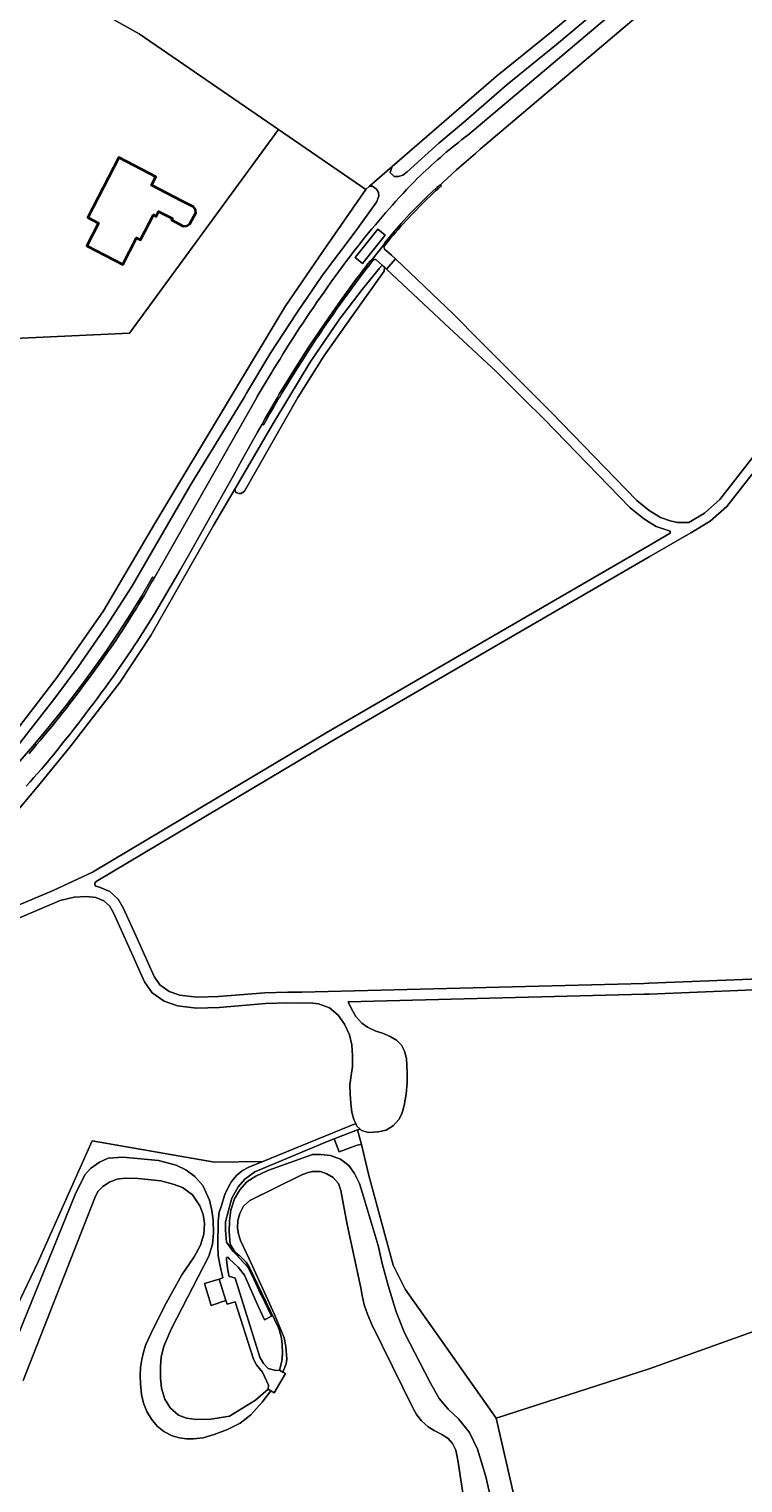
# Model space of a CAD drawing. Header units: metres. Extents: x 152737 to 157444, y 374779 to 378487.
# Tile 66 of 95: x 155829 to 156026, y 375700 to 376102. Entities that reach past the tile are written whole.
import ezdxf
from ezdxf.enums import TextEntityAlignment as Align

# ---------------------------------------------------------------- set-up
doc = ezdxf.new("R2010")
doc.units = ezdxf.units.M
for name, color, linetype, lineweight in [('B-XX-OG-BEBOUWING-GV', 7, 'Continuous', 35), ('B-XX-OG-BEBOUWING-T18', 10, 'Continuous', 18), ('B-XX-OG-TERREIN_CULTUURSCHEIDING-GV', 7, 'Continuous', 18), ('B-XX-OG-TERREIN_ONBEGROEID-GV', 7, 'Continuous', 18), ('B-XX-OG-TOPOGRAFIE-T18', 10, 'Continuous', 18), ('B-XX-OG-WATER-GV', 130, 'Continuous', 18), ('B-XX-OG-WATER_SLOOT-GV', 120, 'Continuous', 18), ('B-XX-OG-WEG-GV', 7, 'Continuous', 18), ('B-XX-VH-VERHARDING_GRASBETONSTEEN-GV', 70, 'Continuous', 18)]:
    doc.layers.add(name, color=color, linetype=linetype, lineweight=lineweight)
doc.styles.add('NLCS-ISO-M-T18', font='NLCS-ISO.ttf', dxfattribs={"height": 1.8})

msp = doc.modelspace()

# ---------------------------------------------------------------- linework, layer by layer
at = {"layer": 'B-XX-OG-BEBOUWING-GV'}
msp.add_lwpolyline([(155874.612, 376051.896), (155874.094, 376052.636), (155870.811, 376054.341), (155862.512, 376058.611), (155863.721, 376060.962), (155853.491, 376066.24), (155844.922, 376049.661), (155847.852, 376048.142), (155844.612, 376041.892), (155854.551, 376036.751), (155858.33, 376044.082), (155859.402, 376043.521), (155862.991, 376050.452), (155863.81, 376050.027), (155864.436, 376051.339), (155868.257, 376049.421), (155868.046, 376049.016), (155871.251, 376047.352), (155872.213, 376047.42), (155873.076, 376047.958), (155874.727, 376050.956)], close=True, dxfattribs=at)
at = {"layer": 'B-XX-OG-TERREIN_CULTUURSCHEIDING-GV'}
for points in [[(155786.037, 376141.268), (155859.122, 376100.456), (155897.526, 376074.041), (155921.67, 376057.435), (155922.754, 376058.376), (155929.018, 376063.812), (155957.706, 376088.709), (155972.946, 376101.012), (156000, 376123.686)], [(155810.54, 376015.602), (155856.379, 376017.734), (155897.526, 376074.041), (155859.122, 376100.456), (155786.037, 376141.268)], [(156000, 376119.049), (155974.393, 376097.497), (155960.771, 376086.472), (155949.364, 376076.524), (155941.891, 376070.214), (155933.139, 376062.3), (155931.913, 376061.406), (155930.687, 376061.013), (155929.557, 376061.057), (155928.444, 376062.117), (155929.018, 376063.812), (155922.754, 376058.376), (155923.543, 376058.359), (155924.615, 376057.542), (155925.21, 376056.6), (155925.28, 376055.593), (155924.622, 376053.969), (155918.73, 376045.708), (155909.764, 376033.766), (155902.602, 376023.331), (155895.479, 376012.377), (155888.756, 376001.137), (155888.062, 376000), (155873.383, 375975.955), (155857.025, 375947.719), (155850.023, 375936.889), (155842.207, 375925.525), (155835.777, 375916.911), (155823.758, 375901.421)], [(155824.949, 375898.135), (155829.697, 375903.587), (155834.325, 375909.143), (155838.83, 375914.798), (155843.21, 375920.55), (155846.751, 375925.323), (155850.181, 375930.177), (155853.499, 375935.108), (155856.703, 375940.115), (155859.79, 375945.192), (155862.762, 375950.347), (155863.191, 375950.09), (155891.58, 376000), (155891.714, 376000.236), (155895.747, 376006.958), (155896.121, 376007.579), (155897.008, 376009.043), (155897.903, 376010.504), (155898.805, 376011.96), (155899.713, 376013.412), (155900.628, 376014.86), (155901.55, 376016.303), (155902.478, 376017.742), (155903.413, 376019.177), (155904.355, 376020.607), (155905.304, 376022.033), (155906.259, 376023.455), (155907.221, 376024.872), (155908.19, 376026.284), (155909.165, 376027.692), (155910.146, 376029.095), (155911.135, 376030.494), (155912.129, 376031.888), (155913.13, 376033.278), (155914.138, 376034.663), (155915.152, 376036.043), (155916.173, 376037.418), (155917.2, 376038.788), (155918.233, 376040.154), (155919.273, 376041.515), (155919.737, 376042.098), (155920.642, 376043.227), (155921.553, 376044.35), (155922.471, 376045.469), (155923.394, 376046.582), (155924.324, 376047.691), (155925.26, 376048.794), (155926.202, 376049.892), (155927.15, 376050.984), (155928.104, 376052.072), (155929.064, 376053.154), (155930.03, 376054.231), (155931.002, 376055.302), (155931.98, 376056.368), (155932.963, 376057.429), (155933.953, 376058.484), (155934.377, 376058.913), (155935.143, 376059.679), (155935.915, 376060.439), (155936.692, 376061.193), (155937.474, 376061.941), (155938.263, 376062.684), (155939.056, 376063.421), (155939.855, 376064.152), (155940.66, 376064.877), (155941.47, 376065.596), (155942.285, 376066.309), (155943.105, 376067.016), (155943.931, 376067.717), (155944.761, 376068.412), (155945.597, 376069.101), (155946.438, 376069.784), (155947.284, 376070.46), (155948.135, 376071.13), (155948.99, 376071.794), (155949.851, 376072.451), (156000, 376114.845)], [(156000, 376108.139), (155953.316, 376068.549), (155951.999, 376067.419), (155950.687, 376066.283), (155949.38, 376065.141), (155948.079, 376063.993), (155946.782, 376062.839), (155945.492, 376061.679), (155944.206, 376060.513), (155942.926, 376059.341), (155942.288, 376058.753), (155942.56, 376058.469), (155941.772, 376057.757), (155940.988, 376057.039), (155940.211, 376056.315), (155939.439, 376055.585), (155938.672, 376054.85), (155937.911, 376054.109), (155937.155, 376053.362), (155936.406, 376052.609), (155935.661, 376051.851), (155934.923, 376051.087), (155934.19, 376050.318), (155933.464, 376049.543), (155932.743, 376048.762), (155932.028, 376047.977), (155931.319, 376047.186), (155930.615, 376046.389), (155929.918, 376045.588), (155929.227, 376044.781), (155928.542, 376043.969), (155927.863, 376043.151), (155927.19, 376042.329), (155926.678, 376041.694), (155926.841, 376040.981), (155928.75, 376039.282), (155929.851, 376038.301), (155945.952, 376023.032), (155953.094, 376015.675), (155968.813, 376000), (155972.976, 375995.848), (155996.537, 375971.532), (156000, 375968.78), (156003.097, 375966.853), (156005.781, 375965.908), (156007.818, 375965.397), (156010.931, 375965.442), (156015.232, 375968.007), (156019.459, 375971.758), (156028.576, 375983.443)], [(155820.612, 375902.184), (155836.389, 375922.732), (155849.196, 375940.99), (155863.416, 375965.178), (155884.326, 376000), (155899.414, 376025.127), (155911.057, 376042.077), (155921.67, 376057.435), (155897.526, 376074.041), (155856.379, 376017.734), (155810.54, 376015.602)], [(155820.581, 375857.6), (155835.355, 375863.72), (155846.214, 375868.792), (155910.731, 375907.312), (156000, 375959.088), (156005.818, 375962.462), (156005.795, 375963.07), (156004.989, 375963.272), (156001.901, 375964.359), (156000, 375965.539), (155998.436, 375966.51), (155994.687, 375969.49), (155971.022, 375993.912), (155964.858, 376000), (155957.66, 376007.109), (155943.391, 376020.432), (155927.432, 376035.442), (155926.821, 376035.982), (155926.759, 376034.841), (155917.65, 376022.115), (155910.067, 376011.349), (155902.894, 376000), (155888.15, 375974.101), (155887.256, 375973.417), (155886.624, 375973.417), (155885.782, 375973.733), (155885.508, 375974.673), (155879.649, 375964.6), (155862.258, 375934.248), (155853.724, 375921.195), (155839.876, 375903.39), (155830.852, 375892.311), (155823.224, 375883.212)], [(155823.224, 375883.212), (155830.852, 375892.311), (155839.876, 375903.39), (155853.724, 375921.195), (155862.258, 375934.248), (155879.649, 375964.6), (155885.508, 375974.673), (155896.052, 375992.799), (155900.409, 376000), (155906.274, 376009.693), (155914.406, 376021.608), (155920.665, 376029.808), (155925.488, 376035.738), (155926.209, 376036.521), (155924.441, 376038.081), (155923.807, 376038.084), (155922.759, 376036.731), (155921.717, 376035.374), (155920.681, 376034.011), (155919.652, 376032.644), (155918.629, 376031.272), (155917.613, 376029.895), (155916.603, 376028.514), (155915.6, 376027.127), (155914.603, 376025.736), (155913.613, 376024.341), (155912.629, 376022.94), (155911.651, 376021.536), (155910.681, 376020.126), (155909.716, 376018.712), (155908.759, 376017.294), (155907.808, 376015.871), (155906.864, 376014.444), (155905.926, 376013.012), (155904.995, 376011.576), (155904.071, 376010.136), (155903.154, 376008.691), (155902.244, 376007.242), (155901.34, 376005.789), (155900.443, 376004.332), (155899.552, 376002.87), (155898.669, 376001.405), (155897.832, 376000), (155897.793, 375999.935), (155896.923, 375998.461), (155896.06, 375996.983), (155895.205, 375995.501), (155894.356, 375994.015), (155893.514, 375992.525), (155893.457, 375992.424), (155893.075, 375992.583), (155891.771, 375990.348), (155890.034, 375987.211), (155887.577, 375982.79), (155885.114, 375978.373), (155882.644, 375973.96), (155880.167, 375969.551), (155877.683, 375965.146), (155875.192, 375960.745), (155872.694, 375956.348), (155870.189, 375951.954), (155867.677, 375947.565), (155863.255, 375939.988), (155858.567, 375932.574), (155857.903, 375931.583), (155856.895, 375930.092), (155855.881, 375928.606), (155854.86, 375927.124), (155853.832, 375925.647), (155852.798, 375924.174), (155851.758, 375922.706), (155850.711, 375921.242), (155849.657, 375919.784), (155848.597, 375918.33), (155847.53, 375916.88), (155846.458, 375915.436), (155845.378, 375913.996), (155844.293, 375912.561), (155843.2, 375911.131), (155842.102, 375909.705), (155840.997, 375908.285), (155839.886, 375906.87), (155838.769, 375905.459), (155837.645, 375904.053), (155836.515, 375902.653), (155835.379, 375901.257), (155834.237, 375899.867), (155834.091, 375899.694), (155833.074, 375898.493), (155832.051, 375897.297), (155831.022, 375896.106), (155829.987, 375894.92), (155828.946, 375893.74), (155827.898, 375892.565)], [(156030.74, 375981.745), (156021.473, 375969.868), (156016.864, 375965.777), (156011.469, 375962.561), (156000, 375955.909), (155912.125, 375904.942), (155847.213, 375866.186), (155846.845, 375865.728), (155846.809, 375865.351), (155847.114, 375864.942), (155848.077, 375864.647), (155850.937, 375863.456), (155853.261, 375861.369), (155854.618, 375858.935), (155858.158, 375851.274), (155863.208, 375839.971), (155864.804, 375837.651), (155867.392, 375835.844), (155870.312, 375834.804), (155875.036, 375834.24), (155880.991, 375834.405), (155893.834, 375835.487), (155900.143, 375835.656), (155904.039, 375835.62), (155998.575, 375838.047), (156000, 375838.105), (156039.935, 375839.718)], [(155789.176, 375673.423), (155831.155, 375761.127), (155846.092, 375794.599), (155879.904, 375788.665), (155893.27, 375788.823), (155918.923, 375799.321), (155918.406, 375800.469), (155917.833, 375802.466), (155917.514, 375804.874), (155917.38, 375807.521), (155917.287, 375810.075), (155917.62, 375812.627), (155918.058, 375815.071), (155918.024, 375818.054), (155917.825, 375821.056), (155917.163, 375823.895), (155915.827, 375826.815), (155914.093, 375829.325), (155911.688, 375831.351), (155908.585, 375832.465), (155906.311, 375832.678), (155904.063, 375832.62), (155900.169, 375832.656), (155894, 375832.491), (155881.159, 375831.409), (155874.9, 375831.236), (155869.622, 375831.864), (155866.006, 375833.154), (155862.64, 375835.503), (155860.58, 375838.497), (155855.426, 375850.032), (155851.942, 375857.573), (155850.885, 375859.471), (155849.313, 375860.882), (155847.11, 375861.799), (155844.545, 375862.054), (155841.074, 375861.86), (155837.278, 375860.984), (155821.682, 375854.331)], [(156040.047, 375836.72), (156000, 375835.102), (155998.675, 375835.049), (155916.791, 375832.947), (155917.155, 375832.171), (155918.205, 375830.174), (155918.974, 375828.938), (155920.619, 375827.102), (155922.124, 375825.957), (155924.432, 375824.824), (155926.346, 375824.277), (155928.374, 375823.409), (155930.17, 375822.376), (155931.572, 375820.988), (155932.39, 375819.302), (155932.923, 375817.354), (155933.07, 375815.498), (155933.161, 375813.319), (155933.153, 375810.617), (155932.882, 375807.427), (155932.313, 375804.339), (155931.638, 375802.024), (155930.827, 375800.476), (155929.337, 375798.806), (155927.311, 375797.524), (155925.109, 375797.031), (155925.005, 375797.008), (155922.432, 375796.902), (155920.486, 375797.453), (155920.086, 375797.829), (155919.381, 375797.563), (155920.5, 375793.552), (155922.568, 375785.019), (155929.264, 375760.188), (155932.586, 375753.608), (155941.182, 375741.334), (155957.693, 375717.893), (156000, 375731.591), (156112.872, 375772.038)], [(155816.014, 375717.389), (155841.36, 375779.718), (155844.07, 375785.172), (155845.619, 375786.925), (155848.147, 375788.672), (155850.525, 375789.768), (155854.582, 375790.07), (155864.413, 375789.104), (155869.301, 375787.877), (155871.98, 375786.551), (155874.483, 375784.749), (155876.694, 375782.227), (155878.468, 375778.195), (155879.117, 375775.361), (155879.487, 375772.63), (155879.642, 375769.118), (155879.33, 375766.021), (155878.304, 375762.74), (155867.991, 375742.721), (155865.879, 375737.836), (155865.153, 375734.754), (155864.985, 375732.29), (155864.983, 375729.111), (155865.292, 375726.183), (155866.155, 375723.169), (155867.658, 375720.788), (155869.988, 375718.76), (155872.183, 375717.93), (155874.925, 375717.547), (155878.854, 375717.618), (155884.066, 375718.523), (155891.212, 375722.945), (155894.669, 375725.93), (155894.81, 375727.081), (155894.284, 375728.292), (155893.153, 375730.635), (155891.522, 375732.635), (155890.648, 375734.204), (155885.598, 375750.108), (155883.355, 375749.4), (155883.027, 375750.434), (155878.94, 375749.109), (155877.164, 375755.128), (155881.147, 375756.361), (155882.225, 375756.699), (155881.321, 375760.389), (155880.875, 375762.863), (155880.797, 375765.6), (155880.878, 375772.363), (155881.221, 375774.837), (155881.721, 375776.441), (155882.729, 375779.696), (155883.859, 375782.085), (155884.564, 375783.304), (155886.102, 375785.038), (155887.662, 375786.346), (155889.343, 375787.314), (155893.27, 375788.823), (155879.904, 375788.665), (155846.092, 375794.599), (155831.155, 375761.127), (155789.176, 375673.423)], [(155965.154, 375685.461), (155957.693, 375717.893), (155941.182, 375741.334), (155932.586, 375753.608), (155929.264, 375760.188), (155922.568, 375785.019), (155920.5, 375793.552), (155919.297, 375793.369), (155914.31, 375791.501), (155912.904, 375795.121), (155911.29, 375794.512), (155890.999, 375786.044), (155888.303, 375783.94), (155886.46, 375781.888), (155884.67, 375778.757), (155883.721, 375775.336), (155882.912, 375772.229), (155882.934, 375770.593), (155882.929, 375769.879), (155883.192, 375766.597), (155885.012, 375764.013), (155885.875, 375763.124), (155889.189, 375759.544), (155890.82, 375756.123), (155892.611, 375752.288), (155892.883, 375751.883), (155895.623, 375746.082), (155893.658, 375745.121), (155891.502, 375749.912), (155888.184, 375757.423), (155886.4, 375759.677), (155883.978, 375761.967), (155883.559, 375762.375), (155883.216, 375762.349), (155883.164, 375761.796), (155883.584, 375758.77), (155883.925, 375757.112), (155884.478, 375756.98), (155885.628, 375756.615), (155892.367, 375734.761), (155893.391, 375733.056), (155894.759, 375731.66), (155896.864, 375731.133), (155897.815, 375731.173), (155898.463, 375733.654), (155898.661, 375735.831), (155898.56, 375738.254), (155898.467, 375739.323), (155898.294, 375740.382), (155898.043, 375741.426), (155897.714, 375742.448), (155897.528, 375742.934), (155889.575, 375759.607), (155889.124, 375760.319), (155888.622, 375760.996), (155888.072, 375761.631), (155887.479, 375762.219), (155886.849, 375762.754), (155886.705, 375762.864), (155886.054, 375763.464), (155885.46, 375764.121), (155884.928, 375764.828), (155884.461, 375765.58), (155884.24, 375765.999), (155883.953, 375769.518), (155883.995, 375772.472), (155884.446, 375775.38), (155885.382, 375778.545), (155886.866, 375781.03), (155888.845, 375783.194), (155891.295, 375784.844), (155894.609, 375786.365), (155906.99, 375790.759), (155909.271, 375790.804), (155911.915, 375790.53), (155914.682, 375789.509), (155916.982, 375787.743), (155918.591, 375785.554), (155919.933, 375782.804), (155920.667, 375780.368), (155925.101, 375765.675), (155926.181, 375760.632), (155927.822, 375754.545), (155930.091, 375747.304), (155932.366, 375741.511), (155935.197, 375735.947), (155939.463, 375727.818), (155941.968, 375723.382), (155944.404, 375720.38), (155947.303, 375717.74), (155950.379, 375713.928), (155952.582, 375709.374), (155954.753, 375702.073), (155956.902, 375693.065)]]:
    msp.add_lwpolyline(points, dxfattribs=at)
for points in [[(155874.612, 376051.896), (155874.727, 376050.956), (155873.076, 376047.958), (155872.213, 376047.42), (155871.251, 376047.352), (155868.046, 376049.016), (155868.257, 376049.421), (155864.436, 376051.339), (155863.81, 376050.027), (155862.991, 376050.452), (155859.402, 376043.521), (155858.33, 376044.082), (155854.551, 376036.751), (155844.612, 376041.892), (155847.852, 376048.142), (155844.922, 376049.661), (155853.491, 376066.24), (155863.721, 376060.962), (155862.512, 376058.611), (155870.811, 376054.341), (155874.094, 376052.636)], [(155957.693, 375717.893), (155965.154, 375685.461), (155974.321, 375647.407), (155974.772, 375645.534), (155977.206, 375645.386), (156000, 375644.264), (156009.698, 375643.787), (156017.353, 375643.749), (156022.678, 375644.203), (156026.751, 375644.706), (156040.725, 375647.816), (156055.706, 375651.9), (156067.05, 375654.7), (156073.626, 375657.109), (156160.558, 375689.764), (156152.836, 375701.637), (156112.872, 375772.038), (156000, 375731.591)]]:
    msp.add_lwpolyline(points, close=True, dxfattribs=at)
at = {"layer": 'B-XX-OG-TERREIN_ONBEGROEID-GV'}
for points in [[(155920.5, 375793.552), (155919.381, 375797.563), (155912.904, 375795.121), (155914.31, 375791.501), (155919.297, 375793.369)], [(155883.027, 375750.434), (155881.147, 375756.361), (155877.164, 375755.128), (155878.94, 375749.109)]]:
    msp.add_lwpolyline(points, close=True, dxfattribs=at)
at = {"layer": 'B-XX-OG-WATER-GV'}
for points in [[(156000, 376123.686), (155972.946, 376101.012), (155957.706, 376088.709), (155929.018, 376063.812), (155928.444, 376062.117), (155929.557, 376061.057), (155930.687, 376061.013), (155931.913, 376061.406), (155933.139, 376062.3), (155941.891, 376070.214), (155949.364, 376076.524), (155960.771, 376086.472), (155974.393, 376097.497), (156000, 376119.049)], [(155823.758, 375901.421), (155835.777, 375916.911), (155842.207, 375925.525), (155850.023, 375936.889), (155857.025, 375947.719), (155873.383, 375975.955), (155888.062, 376000), (155888.756, 376001.137), (155895.479, 376012.377), (155902.602, 376023.331), (155909.764, 376033.766), (155918.73, 376045.708), (155924.622, 376053.969), (155925.28, 376055.593), (155925.21, 376056.6), (155924.615, 376057.542), (155923.543, 376058.359), (155922.754, 376058.376), (155921.67, 376057.435), (155911.057, 376042.077), (155899.414, 376025.127), (155884.326, 376000), (155863.416, 375965.178), (155849.196, 375940.99), (155836.389, 375922.732), (155820.612, 375902.184)], [(155951.925, 375674.977), (155947.156, 375706.354), (155946.531, 375709.064), (155945.681, 375710.912), (155944.462, 375712.287), (155942.714, 375713.386), (155940.588, 375714.513), (155938.948, 375715.578), (155937.105, 375717.187), (155935.675, 375718.962), (155934.729, 375720.562), (155923.354, 375743.838), (155922.19, 375746.665), (155921.281, 375749.262), (155920.694, 375751.785), (155920.289, 375753.964), (155916.556, 375771.45), (155914.825, 375780.812), (155914.109, 375782.791), (155912.692, 375784.391), (155910.952, 375785.452), (155909.135, 375786.065), (155906.991, 375786.063), (155905.777, 375785.827), (155904.034, 375785.189), (155889.615, 375778.052), (155887.925, 375776.531), (155886.887, 375774.529), (155886.319, 375772.506), (155886.252, 375770.541), (155886.528, 375768.746), (155887.033, 375767.048), (155889.462, 375761.976), (155896.477, 375746.537), (155899.119, 375740.163), (155899.633, 375737.756), (155899.851, 375734.241), (155899.669, 375732.961), (155898.774, 375730.65), (155899.524, 375730.241), (155896.375, 375724.964), (155895.413, 375725.509), (155893.085, 375722.322), (155889.935, 375718.852), (155886.97, 375716.567), (155883.523, 375714.772), (155879.809, 375713.38), (155876.769, 375712.528), (155874.078, 375712.241), (155872.159, 375712.248), (155870.187, 375712.504), (155868.17, 375713.096), (155865.88, 375714.274), (155864.087, 375715.715), (155862.444, 375717.664), (155861.164, 375719.784), (155860.274, 375722.044), (155859.752, 375724.481), (155859.444, 375727.422), (155859.35, 375729.676), (155859.474, 375731.963), (155859.789, 375734.188), (155860.249, 375736.213), (155860.959, 375738.29), (155862.281, 375741.22), (155866.072, 375748.853), (155870.894, 375757.555), (155874.312, 375762.535), (155875.994, 375765.716), (155876.902, 375768.805), (155877.169, 375771.762), (155876.803, 375774.243), (155875.858, 375776.633), (155873.766, 375779.624), (155871.078, 375781.682), (155868.502, 375782.636), (155865.09, 375783.475), (155858.767, 375784.195), (155855.241, 375784.258), (155852.944, 375783.981), (155850.919, 375783.187), (155849.029, 375781.96), (155847.68, 375780.541), (155846.795, 375778.782), (155827.026, 375728.294)]]:
    msp.add_lwpolyline(points, dxfattribs=at)
msp.add_lwpolyline([(155885.508, 375974.673), (155885.782, 375973.733), (155886.624, 375973.417), (155887.256, 375973.417), (155888.15, 375974.101), (155902.894, 376000), (155910.067, 376011.349), (155917.65, 376022.115), (155926.759, 376034.841), (155926.821, 376035.982), (155926.209, 376036.521), (155925.488, 376035.738), (155920.665, 376029.808), (155914.406, 376021.608), (155906.274, 376009.693), (155900.409, 376000), (155896.052, 375992.799)], close=True, dxfattribs=at)
at = {"layer": 'B-XX-OG-WATER_SLOOT-GV'}
for points in [[(155827.026, 375728.294), (155846.795, 375778.782), (155847.68, 375780.541), (155849.029, 375781.96), (155850.919, 375783.187), (155852.944, 375783.981), (155855.241, 375784.258), (155858.767, 375784.195), (155865.09, 375783.475), (155868.502, 375782.636), (155871.078, 375781.682), (155873.766, 375779.624), (155875.858, 375776.633), (155876.803, 375774.243), (155877.169, 375771.762), (155876.902, 375768.805), (155875.994, 375765.716), (155874.312, 375762.535), (155870.894, 375757.555), (155866.072, 375748.853), (155862.281, 375741.22), (155860.959, 375738.29), (155860.249, 375736.213), (155859.789, 375734.188), (155859.474, 375731.963), (155859.35, 375729.676), (155859.444, 375727.422), (155859.752, 375724.481), (155860.274, 375722.044), (155861.164, 375719.784), (155862.444, 375717.664), (155864.087, 375715.715), (155865.88, 375714.274), (155868.17, 375713.096), (155870.187, 375712.504), (155872.159, 375712.248), (155874.078, 375712.241), (155876.769, 375712.528), (155879.809, 375713.38), (155883.523, 375714.772), (155886.97, 375716.567), (155889.935, 375718.852), (155893.085, 375722.322), (155895.413, 375725.509), (155894.669, 375725.93), (155891.212, 375722.945), (155884.066, 375718.523), (155878.854, 375717.618), (155874.925, 375717.547), (155872.183, 375717.93), (155869.988, 375718.76), (155867.658, 375720.788), (155866.155, 375723.169), (155865.292, 375726.183), (155864.983, 375729.111), (155864.985, 375732.29), (155865.153, 375734.754), (155865.879, 375737.836), (155867.991, 375742.721), (155878.304, 375762.74), (155879.33, 375766.021), (155879.642, 375769.118), (155879.487, 375772.63), (155879.117, 375775.361), (155878.468, 375778.195), (155876.694, 375782.227), (155874.483, 375784.749), (155871.98, 375786.551), (155869.301, 375787.877), (155864.413, 375789.104), (155854.582, 375790.07), (155850.525, 375789.768), (155848.147, 375788.672), (155845.619, 375786.925), (155844.07, 375785.172), (155841.36, 375779.718), (155816.014, 375717.389)], [(155956.902, 375693.065), (155954.753, 375702.073), (155952.582, 375709.374), (155950.379, 375713.928), (155947.303, 375717.74), (155944.404, 375720.38), (155941.968, 375723.382), (155939.463, 375727.818), (155935.197, 375735.947), (155932.366, 375741.511), (155930.091, 375747.304), (155927.822, 375754.545), (155926.181, 375760.632), (155925.101, 375765.675), (155920.667, 375780.368), (155919.933, 375782.804), (155918.591, 375785.554), (155916.982, 375787.743), (155914.682, 375789.509), (155911.915, 375790.53), (155909.271, 375790.804), (155906.99, 375790.759), (155894.609, 375786.365), (155891.295, 375784.844), (155888.845, 375783.194), (155886.866, 375781.03), (155885.382, 375778.545), (155884.446, 375775.38), (155883.995, 375772.472), (155883.953, 375769.518), (155884.24, 375765.999), (155884.461, 375765.58), (155884.928, 375764.828), (155885.46, 375764.121), (155886.054, 375763.464), (155886.705, 375762.864), (155886.849, 375762.754), (155887.479, 375762.219), (155888.072, 375761.631), (155888.622, 375760.996), (155889.124, 375760.319), (155889.575, 375759.607), (155897.528, 375742.934), (155897.714, 375742.448), (155898.043, 375741.426), (155898.294, 375740.382), (155898.467, 375739.323), (155898.56, 375738.254), (155898.661, 375735.831), (155898.463, 375733.654), (155897.815, 375731.173), (155898.774, 375730.65), (155899.669, 375732.961), (155899.851, 375734.241), (155899.633, 375737.756), (155899.119, 375740.163), (155896.477, 375746.537), (155889.462, 375761.976), (155887.033, 375767.048), (155886.528, 375768.746), (155886.252, 375770.541), (155886.319, 375772.506), (155886.887, 375774.529), (155887.925, 375776.531), (155889.615, 375778.052), (155904.034, 375785.189), (155905.777, 375785.827), (155906.991, 375786.063), (155909.135, 375786.065), (155910.952, 375785.452), (155912.692, 375784.391), (155914.109, 375782.791), (155914.825, 375780.812), (155916.556, 375771.45), (155920.289, 375753.964), (155920.694, 375751.785), (155921.281, 375749.262), (155922.19, 375746.665), (155923.354, 375743.838), (155934.729, 375720.562), (155935.675, 375718.962), (155937.105, 375717.187), (155938.948, 375715.578), (155940.588, 375714.513), (155942.714, 375713.386), (155944.462, 375712.287), (155945.681, 375710.912), (155946.531, 375709.064), (155947.156, 375706.354), (155951.925, 375674.977)]]:
    msp.add_lwpolyline(points, dxfattribs=at)
at = {"layer": 'B-XX-OG-WEG-GV'}
for points in [[(156000, 376114.845), (155949.851, 376072.451), (155948.99, 376071.794), (155948.135, 376071.13), (155947.284, 376070.46), (155946.438, 376069.784), (155945.597, 376069.101), (155944.761, 376068.412), (155943.931, 376067.717), (155943.105, 376067.016), (155942.285, 376066.309), (155941.47, 376065.596), (155940.66, 376064.877), (155939.855, 376064.152), (155939.056, 376063.421), (155938.263, 376062.684), (155937.474, 376061.941), (155936.692, 376061.193), (155935.915, 376060.439), (155935.143, 376059.679), (155934.377, 376058.913), (155933.953, 376058.484), (155932.963, 376057.429), (155931.98, 376056.368), (155931.002, 376055.302), (155930.03, 376054.231), (155929.064, 376053.154), (155928.104, 376052.072), (155927.15, 376050.984), (155926.202, 376049.892), (155925.26, 376048.794), (155924.324, 376047.691), (155923.394, 376046.582), (155922.471, 376045.469), (155921.553, 376044.35), (155920.642, 376043.227), (155919.737, 376042.098), (155919.273, 376041.515), (155918.233, 376040.154), (155917.2, 376038.788), (155916.173, 376037.418), (155915.152, 376036.043), (155914.138, 376034.663), (155913.13, 376033.278), (155912.129, 376031.888), (155911.135, 376030.494), (155910.146, 376029.095), (155909.165, 376027.692), (155908.19, 376026.284), (155907.221, 376024.872), (155906.259, 376023.455), (155905.304, 376022.033), (155904.355, 376020.607), (155903.413, 376019.177), (155902.478, 376017.742), (155901.55, 376016.303), (155900.628, 376014.86), (155899.713, 376013.412), (155898.805, 376011.96), (155897.903, 376010.504), (155897.008, 376009.043), (155896.121, 376007.579), (155895.747, 376006.958), (155891.714, 376000.236), (155891.58, 376000), (155863.191, 375950.09), (155862.583, 375949.013), (155861.871, 375947.766), (155861.151, 375946.523), (155860.425, 375945.283), (155859.691, 375944.048), (155858.951, 375942.817), (155858.204, 375941.59), (155857.45, 375940.367), (155856.689, 375939.149), (155855.922, 375937.935), (155855.148, 375936.725), (155854.367, 375935.519), (155853.579, 375934.317), (155852.785, 375933.121), (155851.984, 375931.928), (155851.176, 375930.74), (155850.362, 375929.557), (155849.541, 375928.378), (155848.714, 375927.203), (155847.88, 375926.034), (155847.04, 375924.869), (155846.193, 375923.709), (155845.34, 375922.553), (155844.48, 375921.402), (155843.614, 375920.256), (155842.921, 375919.328), (155841.942, 375918.029), (155840.956, 375916.734), (155839.964, 375915.445), (155838.966, 375914.16), (155837.962, 375912.881), (155836.951, 375911.606), (155835.934, 375910.336), (155834.911, 375909.071), (155833.881, 375907.811), (155832.846, 375906.557), (155831.804, 375905.307), (155830.756, 375904.063), (155829.702, 375902.824), (155828.642, 375901.589)], [(155827.898, 375892.565), (155828.946, 375893.74), (155829.987, 375894.92), (155831.022, 375896.106), (155832.051, 375897.297), (155833.074, 375898.493), (155834.091, 375899.694), (155834.237, 375899.867), (155835.379, 375901.257), (155836.515, 375902.653), (155837.645, 375904.053), (155838.769, 375905.459), (155839.886, 375906.87), (155840.997, 375908.285), (155842.102, 375909.705), (155843.2, 375911.131), (155844.293, 375912.561), (155845.378, 375913.996), (155846.458, 375915.436), (155847.53, 375916.88), (155848.597, 375918.33), (155849.657, 375919.784), (155850.711, 375921.242), (155851.758, 375922.706), (155852.798, 375924.174), (155853.832, 375925.647), (155854.86, 375927.124), (155855.881, 375928.606), (155856.895, 375930.092), (155857.903, 375931.583), (155858.567, 375932.574), (155863.255, 375939.988), (155867.677, 375947.565), (155870.189, 375951.954), (155872.694, 375956.348), (155875.192, 375960.745), (155877.683, 375965.146), (155880.167, 375969.551), (155882.644, 375973.96), (155885.114, 375978.373), (155887.577, 375982.79), (155890.034, 375987.211), (155891.771, 375990.348), (155893.075, 375992.583), (155893.895, 375994.186), (155897.268, 376000), (155897.769, 376000.862), (155901.786, 376007.453), (155905.944, 376013.956), (155910.242, 376020.368), (155914.677, 376026.685), (155919.248, 376032.905), (155919.852, 376033.706), (155920.458, 376034.505), (155921.066, 376035.303), (155921.676, 376036.099), (155922.289, 376036.893), (155922.904, 376037.685), (155923.451, 376038.125), (155926.575, 376042.062), (155926.91, 376042.721), (155929.134, 376045.416), (155931.428, 376048.05), (155933.791, 376050.624), (155936.221, 376053.135), (155938.716, 376055.58), (155941.275, 376057.959), (155942.288, 376058.753), (155942.926, 376059.341), (155944.206, 376060.513), (155945.492, 376061.679), (155946.782, 376062.839), (155948.079, 376063.993), (155949.38, 376065.141), (155950.687, 376066.283), (155951.999, 376067.419), (155953.316, 376068.549), (156000, 376108.139)], [(156028.576, 375983.443), (156019.459, 375971.758), (156015.232, 375968.007), (156010.931, 375965.442), (156007.818, 375965.397), (156005.781, 375965.908), (156003.097, 375966.853), (156000, 375968.78), (155996.537, 375971.532), (155972.976, 375995.848), (155968.813, 376000), (155953.094, 376015.675), (155945.952, 376023.032), (155929.851, 376038.301), (155927.432, 376035.442), (155943.391, 376020.432), (155957.66, 376007.109), (155964.858, 376000), (155971.022, 375993.912), (155994.687, 375969.49), (155998.436, 375966.51), (156000, 375965.539), (156001.901, 375964.359), (156004.989, 375963.272), (156005.795, 375963.07), (156005.818, 375962.462), (156000, 375959.088), (155910.731, 375907.312), (155846.214, 375868.792), (155835.355, 375863.72), (155820.581, 375857.6)], [(156039.935, 375839.718), (156000, 375838.105), (155998.575, 375838.047), (155904.039, 375835.62), (155900.143, 375835.656), (155893.834, 375835.487), (155880.991, 375834.405), (155875.036, 375834.24), (155870.312, 375834.804), (155867.392, 375835.844), (155864.804, 375837.651), (155863.208, 375839.971), (155858.158, 375851.274), (155854.618, 375858.935), (155853.261, 375861.369), (155850.937, 375863.456), (155848.077, 375864.647), (155847.114, 375864.942), (155846.809, 375865.351), (155846.845, 375865.728), (155847.213, 375866.186), (155912.125, 375904.942), (156000, 375955.909), (156011.469, 375962.561), (156016.864, 375965.777), (156021.473, 375969.868), (156030.74, 375981.745)], [(155821.682, 375854.331), (155837.278, 375860.984), (155841.074, 375861.86), (155844.545, 375862.054), (155847.11, 375861.799), (155849.313, 375860.882), (155850.885, 375859.471), (155851.942, 375857.573), (155855.426, 375850.032), (155860.58, 375838.497), (155862.64, 375835.503), (155866.006, 375833.154), (155869.622, 375831.864), (155874.9, 375831.236), (155881.159, 375831.409), (155894, 375832.491), (155900.169, 375832.656), (155904.063, 375832.62), (155906.311, 375832.678), (155908.585, 375832.465), (155911.688, 375831.351), (155914.093, 375829.325), (155915.827, 375826.815), (155917.163, 375823.895), (155917.825, 375821.056), (155918.024, 375818.054), (155918.058, 375815.071), (155917.62, 375812.627), (155917.287, 375810.075), (155917.38, 375807.521), (155917.514, 375804.874), (155917.833, 375802.466), (155918.406, 375800.469), (155918.923, 375799.321), (155919.236, 375798.627), (155920.086, 375797.829), (155920.486, 375797.453), (155922.432, 375796.902), (155925.005, 375797.008), (155925.109, 375797.031), (155927.311, 375797.524), (155929.337, 375798.806), (155930.827, 375800.476), (155931.638, 375802.024), (155932.313, 375804.339), (155932.882, 375807.427), (155933.153, 375810.617), (155933.161, 375813.319), (155933.07, 375815.498), (155932.923, 375817.354), (155932.39, 375819.302), (155931.572, 375820.988), (155930.17, 375822.376), (155928.374, 375823.409), (155926.346, 375824.277), (155924.432, 375824.824), (155922.124, 375825.957), (155920.619, 375827.102), (155918.974, 375828.938), (155918.205, 375830.174), (155917.155, 375832.171), (155916.791, 375832.947), (155998.675, 375835.049), (156000, 375835.102), (156040.047, 375836.72)]]:
    msp.add_lwpolyline(points, dxfattribs=at)
for points in [[(155927.041, 376044.831), (155920.782, 376036.994), (155918.72, 376038.669), (155924.979, 376046.506)], [(155927.041, 376044.831), (155924.979, 376046.506), (155918.72, 376038.669), (155920.782, 376036.994)], [(155923.451, 376038.125), (155923.807, 376038.084), (155924.441, 376038.081), (155926.209, 376036.521), (155926.821, 376035.982), (155927.432, 376035.442), (155929.851, 376038.301), (155928.75, 376039.282), (155926.841, 376040.981), (155926.678, 376041.694), (155926.575, 376042.062)], [(155881.147, 375756.361), (155883.027, 375750.434), (155883.355, 375749.4), (155885.598, 375750.108), (155890.648, 375734.204), (155891.522, 375732.635), (155893.153, 375730.635), (155894.284, 375728.292), (155894.81, 375727.081), (155894.669, 375725.93), (155895.413, 375725.509), (155896.375, 375724.964), (155899.524, 375730.241), (155898.774, 375730.65), (155897.815, 375731.173), (155896.864, 375731.133), (155894.759, 375731.66), (155893.391, 375733.056), (155892.367, 375734.761), (155885.628, 375756.615), (155884.478, 375756.98), (155883.925, 375757.112), (155883.584, 375758.77), (155883.164, 375761.796), (155883.216, 375762.349), (155883.559, 375762.375), (155883.978, 375761.967), (155886.4, 375759.677), (155888.184, 375757.423), (155891.502, 375749.912), (155893.658, 375745.121), (155895.623, 375746.082), (155892.883, 375751.883), (155892.611, 375752.288), (155890.82, 375756.123), (155889.189, 375759.544), (155885.875, 375763.124), (155885.012, 375764.013), (155883.192, 375766.597), (155882.929, 375769.879), (155882.934, 375770.593), (155882.912, 375772.229), (155883.721, 375775.336), (155884.67, 375778.757), (155886.46, 375781.888), (155888.303, 375783.94), (155890.999, 375786.044), (155911.29, 375794.512), (155912.904, 375795.121), (155919.381, 375797.563), (155920.086, 375797.829), (155919.236, 375798.627), (155918.923, 375799.321), (155893.27, 375788.823), (155889.343, 375787.314), (155887.662, 375786.346), (155886.102, 375785.038), (155884.564, 375783.304), (155883.859, 375782.085), (155882.729, 375779.696), (155881.721, 375776.441), (155881.221, 375774.837), (155880.878, 375772.363), (155880.797, 375765.6), (155880.875, 375762.863), (155881.321, 375760.389), (155882.225, 375756.699)]]:
    msp.add_lwpolyline(points, close=True, dxfattribs=at)
at = {"layer": 'B-XX-VH-VERHARDING_GRASBETONSTEEN-GV'}
for points in [[(155926.575, 376042.062), (155926.678, 376041.694), (155927.19, 376042.329), (155927.863, 376043.151), (155928.542, 376043.969), (155929.227, 376044.781), (155929.918, 376045.588), (155930.615, 376046.389), (155931.319, 376047.186), (155932.028, 376047.977), (155932.743, 376048.762), (155933.464, 376049.543), (155934.19, 376050.318), (155934.923, 376051.087), (155935.661, 376051.851), (155936.406, 376052.609), (155937.155, 376053.362), (155937.911, 376054.109), (155938.672, 376054.85), (155939.439, 376055.585), (155940.211, 376056.315), (155940.988, 376057.039), (155941.772, 376057.757), (155942.56, 376058.469), (155942.288, 376058.753), (155941.275, 376057.959), (155938.716, 376055.58), (155936.221, 376053.135), (155933.791, 376050.624), (155931.428, 376048.05), (155929.134, 376045.416), (155926.91, 376042.721)], [(155893.075, 375992.583), (155893.457, 375992.424), (155893.514, 375992.525), (155894.356, 375994.015), (155895.205, 375995.501), (155896.06, 375996.983), (155896.923, 375998.461), (155897.793, 375999.935), (155897.832, 376000), (155898.669, 376001.405), (155899.552, 376002.87), (155900.443, 376004.332), (155901.34, 376005.789), (155902.244, 376007.242), (155903.154, 376008.691), (155904.071, 376010.136), (155904.995, 376011.576), (155905.926, 376013.012), (155906.864, 376014.444), (155907.808, 376015.871), (155908.759, 376017.294), (155909.716, 376018.712), (155910.681, 376020.126), (155911.651, 376021.536), (155912.629, 376022.94), (155913.613, 376024.341), (155914.603, 376025.736), (155915.6, 376027.127), (155916.603, 376028.514), (155917.613, 376029.895), (155918.629, 376031.272), (155919.652, 376032.644), (155920.681, 376034.011), (155921.717, 376035.374), (155922.759, 376036.731), (155923.807, 376038.084), (155923.451, 376038.125), (155922.904, 376037.685), (155922.289, 376036.893), (155921.676, 376036.099), (155921.066, 376035.303), (155920.458, 376034.505), (155919.852, 376033.706), (155919.248, 376032.905), (155914.677, 376026.685), (155910.242, 376020.368), (155905.944, 376013.956), (155901.786, 376007.453), (155897.769, 376000.862), (155897.268, 376000), (155893.895, 375994.186)]]:
    msp.add_lwpolyline(points, close=True, dxfattribs=at)
msp.add_lwpolyline([(155828.642, 375901.589), (155829.702, 375902.824), (155830.756, 375904.063), (155831.804, 375905.307), (155832.846, 375906.557), (155833.881, 375907.811), (155834.911, 375909.071), (155835.934, 375910.336), (155836.951, 375911.606), (155837.962, 375912.881), (155838.966, 375914.16), (155839.964, 375915.445), (155840.956, 375916.734), (155841.942, 375918.029), (155842.921, 375919.328), (155843.614, 375920.256), (155844.48, 375921.402), (155845.34, 375922.553), (155846.193, 375923.709), (155847.04, 375924.869), (155847.88, 375926.034), (155848.714, 375927.203), (155849.541, 375928.378), (155850.362, 375929.557), (155851.176, 375930.74), (155851.984, 375931.928), (155852.785, 375933.121), (155853.579, 375934.317), (155854.367, 375935.519), (155855.148, 375936.725), (155855.922, 375937.935), (155856.689, 375939.149), (155857.45, 375940.367), (155858.204, 375941.59), (155858.951, 375942.817), (155859.691, 375944.048), (155860.425, 375945.283), (155861.151, 375946.523), (155861.871, 375947.766), (155862.583, 375949.013), (155863.191, 375950.09), (155862.762, 375950.347), (155859.79, 375945.192), (155856.703, 375940.115), (155853.499, 375935.108), (155850.181, 375930.177), (155846.751, 375925.323), (155843.21, 375920.55), (155838.83, 375914.798), (155834.325, 375909.143), (155829.697, 375903.587), (155824.949, 375898.135)], dxfattribs=at)

# ---------------------------------------------------------------- texts
at = {"layer": 'B-XX-OG-BEBOUWING-T18', "style": 'NLCS-ISO-M-T18'}
msp.add_text('6', height=0.0018, rotation=333, dxfattribs=at).set_placement((155851.682, 376057.295), align=Align.MIDDLE_CENTER)
at = {"layer": 'B-XX-OG-TOPOGRAFIE-T18', "style": 'NLCS-ISO-M-T18'}
msp.add_text('Broekhovenseweg', height=0.0018, rotation=39.7, dxfattribs=at).set_placement((155968.145, 376084.578), align=Align.MIDDLE_CENTER)
msp.add_text('Broekhovenseweg', height=0.0018, rotation=39.7, dxfattribs=at).set_placement((155968.145, 376084.578), align=Align.MIDDLE_CENTER)
msp.add_text('Broekhovenseweg', height=0.0018, rotation=39.7, dxfattribs=at).set_placement((155968.145, 376084.578), align=Align.MIDDLE_CENTER)
msp.add_text('Broekhovenseweg', height=0.0018, rotation=39.7, dxfattribs=at).set_placement((155968.145, 376084.578), align=Align.MIDDLE_CENTER)
msp.add_text('Broekhovenseweg', height=0.0018, rotation=39.7, dxfattribs=at).set_placement((155968.145, 376084.578), align=Align.MIDDLE_CENTER)
msp.add_text('Broekhovenseweg', height=0.0018, rotation=39.7, dxfattribs=at).set_placement((155968.145, 376084.578), align=Align.MIDDLE_CENTER)
msp.add_text('Broekhovenseweg', height=0.0018, rotation=39.7, dxfattribs=at).set_placement((155968.145, 376084.578), align=Align.MIDDLE_CENTER)
msp.add_text('Broekhovenseweg', height=0.0018, rotation=39.7, dxfattribs=at).set_placement((155968.145, 376084.578), align=Align.MIDDLE_CENTER)
msp.add_text('Broekhovenseweg', height=0.0018, rotation=39.7, dxfattribs=at).set_placement((155968.145, 376084.578), align=Align.MIDDLE_CENTER)
msp.add_text('Broekhovenseweg', height=0.0018, rotation=39.7, dxfattribs=at).set_placement((155968.145, 376084.578), align=Align.MIDDLE_CENTER)
msp.add_text('Broekhovenseweg', height=0.0018, rotation=39.7, dxfattribs=at).set_placement((155968.145, 376084.578), align=Align.MIDDLE_CENTER)
msp.add_text('Broekhovenseweg', height=0.0018, rotation=39.7, dxfattribs=at).set_placement((155968.145, 376084.578), align=Align.MIDDLE_CENTER)
msp.add_text('Broekhovenseweg', height=0.0018, rotation=39.7, dxfattribs=at).set_placement((155968.145, 376084.578), align=Align.MIDDLE_CENTER)

doc.saveas('drawing.dxf')
